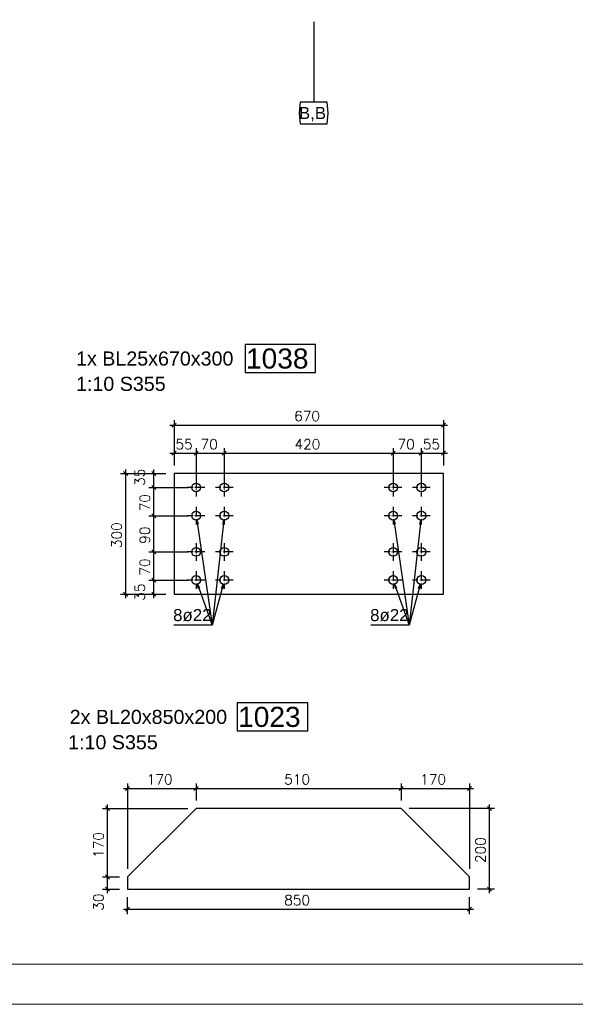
# Model space of a CAD drawing. Header units: millimetres. Extents: x 1814 to 94182, y 11562 to 49454.
# Tile 75 of 256: x 13557 to 13903, y 20272 to 20884. Entities that reach past the tile are written whole.
import ezdxf

# ---------------------------------------------------------------- set-up
doc = ezdxf.new("R2010")
doc.units = ezdxf.units.MM
doc.linetypes.add('ACAD_ISO04W100', pattern=[30, 24, -3, 0, -3])
doc.layers.add('AS_DIM_ON', color=7, linetype='Continuous')
doc.layers.add('pomoc', color=210, linetype='Continuous', lineweight=9, plot=False)
doc.layers.add('ramka', color=84, linetype='Continuous', lineweight=15)
doc.styles.add('ARIAL', font='arial.ttf')
doc.styles.add('ROMANS', font='romans')

msp = doc.modelspace()

# ---------------------------------------------------------------- linework, layer by layer
at = {"color": 253, "ltscale": 0.25}
msp.add_line((13739.989, 20882.687), (13739.989, 20832.687), dxfattribs=at)
at = {"color": 145, "linetype": 'Continuous', "ltscale": 0.25}
for p, q in [((13820.632, 20601.968), (13653.132, 20601.968)), ((13653.132, 20601.968), (13653.132, 20526.968)), ((13820.632, 20526.968), (13820.632, 20601.968)), ((13653.132, 20526.968), (13820.632, 20526.968)), ((13666.812, 20393.7), (13624.312, 20351.2)), ((13794.312, 20393.7), (13666.812, 20393.7)), ((13836.812, 20351.2), (13794.312, 20393.7)), ((13624.312, 20351.2), (13624.312, 20343.7)), ((13836.812, 20343.7), (13836.812, 20351.2)), ((13624.312, 20343.7), (13836.812, 20343.7))]:
    msp.add_line(p, q, dxfattribs=at)
at = {"color": 10, "linetype": 'ACAD_ISO04W100', "ltscale": 0.25}
for p, q in [((13666.882, 20598.718), (13666.882, 20587.718)), ((13666.882, 20598.718), (13666.882, 20587.718)), ((13684.382, 20598.718), (13684.382, 20587.718)), ((13684.382, 20598.718), (13684.382, 20587.718)), ((13789.382, 20598.718), (13789.382, 20587.718)), ((13789.382, 20598.718), (13789.382, 20587.718)), ((13806.882, 20598.718), (13806.882, 20587.718)), ((13806.882, 20598.718), (13806.882, 20587.718)), ((13672.382, 20593.218), (13661.382, 20593.218)), ((13672.382, 20593.218), (13661.382, 20593.218)), ((13666.882, 20593.218), (13666.882, 20593.218)), ((13689.882, 20593.218), (13678.882, 20593.218)), ((13689.882, 20593.218), (13678.882, 20593.218)), ((13684.382, 20593.218), (13684.382, 20593.218)), ((13794.882, 20593.218), (13783.882, 20593.218)), ((13794.882, 20593.218), (13783.882, 20593.218)), ((13789.382, 20593.218), (13789.382, 20593.218)), ((13812.382, 20593.218), (13801.382, 20593.218)), ((13812.382, 20593.218), (13801.382, 20593.218)), ((13806.882, 20593.218), (13806.882, 20593.218)), ((13666.882, 20581.218), (13666.882, 20570.218)), ((13666.882, 20581.218), (13666.882, 20570.218)), ((13684.382, 20581.218), (13684.382, 20570.218)), ((13684.382, 20581.218), (13684.382, 20570.218)), ((13789.382, 20581.218), (13789.382, 20570.218)), ((13789.382, 20581.218), (13789.382, 20570.218)), ((13806.882, 20581.218), (13806.882, 20570.218)), ((13806.882, 20581.218), (13806.882, 20570.218)), ((13672.382, 20575.718), (13661.382, 20575.718)), ((13672.382, 20575.718), (13661.382, 20575.718)), ((13666.882, 20575.718), (13666.882, 20575.718)), ((13689.882, 20575.718), (13678.882, 20575.718)), ((13689.882, 20575.718), (13678.882, 20575.718)), ((13684.382, 20575.718), (13684.382, 20575.718)), ((13794.882, 20575.718), (13783.882, 20575.718)), ((13794.882, 20575.718), (13783.882, 20575.718)), ((13789.382, 20575.718), (13789.382, 20575.718)), ((13812.382, 20575.718), (13801.382, 20575.718)), ((13812.382, 20575.718), (13801.382, 20575.718)), ((13806.882, 20575.718), (13806.882, 20575.718)), ((13666.882, 20558.718), (13666.882, 20547.718)), ((13666.882, 20558.718), (13666.882, 20547.718)), ((13684.382, 20558.718), (13684.382, 20547.718)), ((13684.382, 20558.718), (13684.382, 20547.718)), ((13789.382, 20558.718), (13789.382, 20547.718)), ((13789.382, 20558.718), (13789.382, 20547.718)), ((13806.882, 20558.718), (13806.882, 20547.718)), ((13806.882, 20558.718), (13806.882, 20547.718)), ((13672.382, 20553.218), (13661.382, 20553.218)), ((13672.382, 20553.218), (13661.382, 20553.218)), ((13666.882, 20553.218), (13666.882, 20553.218)), ((13689.882, 20553.218), (13678.882, 20553.218)), ((13689.882, 20553.218), (13678.882, 20553.218)), ((13684.382, 20553.218), (13684.382, 20553.218)), ((13794.882, 20553.218), (13783.882, 20553.218)), ((13794.882, 20553.218), (13783.882, 20553.218)), ((13789.382, 20553.218), (13789.382, 20553.218)), ((13812.382, 20553.218), (13801.382, 20553.218)), ((13812.382, 20553.218), (13801.382, 20553.218)), ((13806.882, 20553.218), (13806.882, 20553.218)), ((13666.882, 20541.218), (13666.882, 20530.218)), ((13666.882, 20541.218), (13666.882, 20530.218)), ((13684.382, 20541.218), (13684.382, 20530.218)), ((13684.382, 20541.218), (13684.382, 20530.218)), ((13789.382, 20541.218), (13789.382, 20530.218)), ((13789.382, 20541.218), (13789.382, 20530.218)), ((13806.882, 20541.218), (13806.882, 20530.218)), ((13806.882, 20541.218), (13806.882, 20530.218)), ((13672.382, 20535.718), (13661.382, 20535.718)), ((13672.382, 20535.718), (13661.382, 20535.718)), ((13666.882, 20535.718), (13666.882, 20535.718)), ((13689.882, 20535.718), (13678.882, 20535.718)), ((13689.882, 20535.718), (13678.882, 20535.718)), ((13684.382, 20535.718), (13684.382, 20535.718)), ((13794.882, 20535.718), (13783.882, 20535.718)), ((13794.882, 20535.718), (13783.882, 20535.718)), ((13789.382, 20535.718), (13789.382, 20535.718)), ((13812.382, 20535.718), (13801.382, 20535.718)), ((13812.382, 20535.718), (13801.382, 20535.718)), ((13806.882, 20535.718), (13806.882, 20535.718))]:
    msp.add_line(p, q, dxfattribs=at)
at = {"color": 0, "linetype": 'ByBlock', "lineweight": -2}
for p, q in [((13667.233, 20570.463, -11823.75), (13667.282, 20572.997, -11823.75)), ((13667.233, 20570.463, -11823.75), (13668.058, 20570.584, -11823.75)), ((13667.282, 20572.997, -11823.75), (13668.058, 20570.584, -11823.75)), ((13683.392, 20570.545, -11823.75), (13684.08, 20572.984, -11823.75)), ((13683.392, 20570.545, -11823.75), (13684.22, 20570.454, -11823.75)), ((13684.08, 20572.984, -11823.75), (13684.22, 20570.454, -11823.75)), ((13789.733, 20570.463, -11823.75), (13789.782, 20572.997, -11823.75)), ((13789.733, 20570.463, -11823.75), (13790.558, 20570.584, -11823.75)), ((13789.782, 20572.997, -11823.75), (13790.558, 20570.584, -11823.75)), ((13805.892, 20570.545, -11823.75), (13806.58, 20572.984, -11823.75)), ((13805.892, 20570.545, -11823.75), (13806.72, 20570.454, -11823.75)), ((13806.58, 20572.984, -11823.75), (13806.72, 20570.454, -11823.75)), ((13668.255, 20530.633, -11823.75), (13667.807, 20533.128, -11823.75)), ((13667.807, 20533.128, -11823.75), (13669.04, 20530.914, -11823.75)), ((13668.255, 20530.633, -11823.75), (13669.04, 20530.914, -11823.75)), ((13682.621, 20530.754, -11823.75), (13683.67, 20533.061, -11823.75)), ((13682.621, 20530.754, -11823.75), (13683.426, 20530.539, -11823.75)), ((13683.67, 20533.061, -11823.75), (13683.426, 20530.539, -11823.75)), ((13790.755, 20530.633, -11823.75), (13790.307, 20533.128, -11823.75)), ((13790.307, 20533.128, -11823.75), (13791.54, 20530.914, -11823.75)), ((13790.755, 20530.633, -11823.75), (13791.54, 20530.914, -11823.75)), ((13805.121, 20530.754, -11823.75), (13806.17, 20533.061, -11823.75)), ((13805.121, 20530.754, -11823.75), (13805.926, 20530.539, -11823.75)), ((13806.17, 20533.061, -11823.75), (13805.926, 20530.539, -11823.75))]:
    msp.add_line(p, q, dxfattribs=at)
at = {"color": 7}
for p, q in [((13667.282, 20572.997), (13676.882, 20507.718)), ((13684.08, 20572.984), (13676.882, 20507.718)), ((13789.782, 20572.997), (13799.382, 20507.718)), ((13806.58, 20572.984), (13799.382, 20507.718)), ((13667.807, 20533.128), (13676.882, 20507.718)), ((13790.307, 20533.128), (13799.382, 20507.718))]:
    msp.add_line(p, q, dxfattribs=at)
at = {"color": 253, "ltscale": 0.25}
msp.add_lwpolyline([(13731.545, 20819.187), (13748.433, 20819.187), (13748.933, 20825.937), (13748.433, 20832.687), (13731.545, 20832.687), (13731.045, 20825.937), (13731.545, 20819.187)], dxfattribs=at)
at = {"color": 4}
for points in [[(13697.312, 20664.643), (13741.159, 20664.643), (13741.159, 20682.143), (13697.312, 20682.143), (13697.312, 20664.643)], [(13692.395, 20441.95), (13736.243, 20441.95), (13736.243, 20459.45), (13692.395, 20459.45), (13692.395, 20441.95)]]:
    msp.add_lwpolyline(points, dxfattribs=at)
at = {"color": 7}
for points in [[(13683.67, 20533.061), (13676.882, 20507.718), (13653, 20507.718)], [(13806.17, 20533.061), (13799.382, 20507.718), (13775.5, 20507.718)]]:
    msp.add_lwpolyline(points, dxfattribs=at)
at = {"color": 145, "linetype": 'Continuous', "ltscale": 0.25}
for centre in [(13666.882, 20593.218), (13684.382, 20593.218), (13789.382, 20593.218), (13806.882, 20593.218), (13666.882, 20575.718), (13684.382, 20575.718), (13789.382, 20575.718), (13806.882, 20575.718), (13666.882, 20553.218), (13684.382, 20553.218), (13789.382, 20553.218), (13806.882, 20553.218), (13666.882, 20535.718), (13684.382, 20535.718), (13789.382, 20535.718), (13806.882, 20535.718)]:
    msp.add_circle(centre, 2.75, dxfattribs=at)
at = {"layer": 'AS_DIM_ON', "color": 8}
for p, q in [((13650.632, 20632.018), (13823.132, 20632.018)), ((13653.132, 20635.143), (13653.132, 20606.968)), ((13820.632, 20635.143), (13820.632, 20606.968)), ((13650.632, 20614.493), (13666.882, 20614.493)), ((13653.132, 20617.618), (13653.132, 20606.968)), ((13666.882, 20617.618), (13666.882, 20598.218)), ((13666.882, 20614.493), (13684.382, 20614.493)), ((13684.382, 20617.618), (13684.382, 20598.218)), ((13684.382, 20614.493), (13789.382, 20614.493)), ((13789.382, 20617.618), (13789.382, 20598.218)), ((13789.382, 20614.493), (13806.882, 20614.493)), ((13806.882, 20617.618), (13806.882, 20598.218)), ((13806.882, 20614.493), (13823.132, 20614.493)), ((13820.632, 20617.618), (13820.632, 20606.968)), ((13619.956, 20601.968), (13648.132, 20601.968)), ((13623.081, 20524.468), (13623.081, 20604.468)), ((13637.481, 20601.968), (13648.132, 20601.968)), ((13640.606, 20593.218), (13640.606, 20604.468)), ((13637.481, 20593.218), (13661.882, 20593.218)), ((13640.606, 20575.718), (13640.606, 20593.218)), ((13637.481, 20575.718), (13661.882, 20575.718)), ((13640.606, 20553.218), (13640.606, 20575.718)), ((13637.481, 20553.218), (13661.882, 20553.218)), ((13640.606, 20535.718), (13640.606, 20553.218)), ((13637.481, 20535.718), (13661.882, 20535.718)), ((13640.606, 20524.468), (13640.606, 20535.718)), ((13619.956, 20526.968), (13648.132, 20526.968)), ((13637.481, 20526.968), (13648.132, 20526.968)), ((13621.812, 20406.226), (13666.812, 20406.226)), ((13624.312, 20409.351), (13624.312, 20356.2)), ((13666.812, 20409.351), (13666.812, 20398.7)), ((13666.812, 20406.226), (13794.312, 20406.226)), ((13794.312, 20409.351), (13794.312, 20398.7)), ((13794.312, 20406.226), (13839.312, 20406.226)), ((13836.812, 20409.351), (13836.812, 20356.2)), ((13608.662, 20393.7), (13661.812, 20393.7)), ((13611.787, 20351.2), (13611.787, 20396.2)), ((13852.462, 20393.7), (13799.312, 20393.7)), ((13849.337, 20341.2), (13849.337, 20396.2)), ((13608.662, 20351.2), (13619.312, 20351.2)), ((13611.787, 20341.2), (13611.787, 20351.2)), ((13608.662, 20343.7), (13619.312, 20343.7)), ((13624.312, 20328.05), (13624.312, 20338.7)), ((13836.812, 20328.05), (13836.812, 20338.7)), ((13852.462, 20343.7), (13841.812, 20343.7)), ((13621.812, 20331.175), (13839.312, 20331.175))]:
    msp.add_line(p, q, dxfattribs=at)
at = {"layer": 'AS_DIM_ON', "color": 8, "linetype": 'ByBlock', "lineweight": -2}
for p, q in [((13654.382, 20633.268), (13651.882, 20630.768)), ((13819.382, 20630.768), (13821.882, 20633.268)), ((13654.382, 20615.743), (13651.882, 20613.243)), ((13665.632, 20613.243), (13668.132, 20615.743)), ((13668.132, 20615.743), (13665.632, 20613.243)), ((13683.132, 20613.243), (13685.632, 20615.743)), ((13685.632, 20615.743), (13683.132, 20613.243)), ((13788.132, 20613.243), (13790.632, 20615.743)), ((13790.632, 20615.743), (13788.132, 20613.243)), ((13805.632, 20613.243), (13808.132, 20615.743)), ((13808.132, 20615.743), (13805.632, 20613.243)), ((13819.382, 20613.243), (13821.882, 20615.743)), ((13624.331, 20600.718), (13621.831, 20603.218)), ((13641.856, 20600.718), (13639.356, 20603.218)), ((13641.856, 20591.968), (13639.356, 20594.468)), ((13639.356, 20594.468), (13641.856, 20591.968)), ((13641.856, 20574.468), (13639.356, 20576.968)), ((13639.356, 20576.968), (13641.856, 20574.468)), ((13641.856, 20551.968), (13639.356, 20554.468)), ((13639.356, 20554.468), (13641.856, 20551.968)), ((13641.856, 20534.468), (13639.356, 20536.968)), ((13639.356, 20536.968), (13641.856, 20534.468)), ((13621.831, 20528.218), (13624.331, 20525.718)), ((13639.356, 20528.218), (13641.856, 20525.718)), ((13625.562, 20407.476), (13623.062, 20404.976)), ((13665.562, 20404.976), (13668.062, 20407.476)), ((13668.062, 20407.476), (13665.562, 20404.976)), ((13793.062, 20404.976), (13795.562, 20407.476)), ((13795.562, 20407.476), (13793.062, 20404.976)), ((13835.562, 20404.976), (13838.062, 20407.476)), ((13613.037, 20392.45), (13610.537, 20394.95)), ((13850.587, 20392.45), (13848.087, 20394.95)), ((13613.037, 20349.95), (13610.537, 20352.45)), ((13610.537, 20352.45), (13613.037, 20349.95)), ((13610.537, 20344.95), (13613.037, 20342.45)), ((13848.087, 20344.95), (13850.587, 20342.45)), ((13625.562, 20332.425), (13623.062, 20329.925)), ((13835.562, 20329.925), (13838.062, 20332.425))]:
    msp.add_line(p, q, dxfattribs=at)
at = {"layer": 'pomoc'}
msp.add_lwpolyline([(13066.804, 21322.087), (14466.804, 21322.087), (14466.804, 20272.087), (13066.804, 20272.087)], close=True, dxfattribs=at)
at = {"layer": 'ramka', "linetype": 'Continuous'}
msp.add_line((14441.804, 20297.087), (13066.804, 20297.087), dxfattribs=at)

# ---------------------------------------------------------------- texts
at = {"color": 84, "style": 'ARIAL'}
msp.add_text('B,B', height=7.5, dxfattribs=at).set_placement((13730.778, 20822.187))
at = {"color": 30, "style": 'ARIAL'}
for s, p in [('1x BL25x670x300 ', (13592.217, 20669.018)), ('1:10 S355', (13592.217, 20653.268)), ('2x BL20x850x200 ', (13588.274, 20446.325)), ('1:10 S355', (13587.301, 20430.575))]:
    msp.add_text(s, height=8.75, dxfattribs=at).set_placement(p)
at = {"color": 4, "style": 'ARIAL'}
for s, p in [('1038', (13697.91, 20667.143)), ('1023', (13692.994, 20444.45))]:
    msp.add_text(s, height=12.5, dxfattribs=at).set_placement(p)
at = {"color": 7, "style": 'ARIAL'}
for p in [(13652.576, 20510.218), (13775.076, 20510.218)]:
    msp.add_text('8ø22', height=7.5, dxfattribs=at).set_placement(p)
at = {"layer": 'AS_DIM_ON', "color": 9, "style": 'ROMANS'}
for s, p in [('670', (13727.816, 20634.518)), ('55', (13654.056, 20616.993)), ('70', (13669.624, 20616.993)), ('420', (13728.029, 20616.993)), ('70', (13792.124, 20616.993)), ('55', (13807.806, 20616.993)), ('170', (13636.174, 20408.726)), ('510', (13721.635, 20408.726)), ('170', (13806.174, 20408.726)), ('850', (13721.644, 20333.675))]:
    msp.add_text(s, height=6.25, dxfattribs=at).set_placement(p)
for s, p in [('35', (13634.981, 20594.202)), ('70', (13638.106, 20578.46)), ('300', (13620.581, 20555.541)), ('90', (13638.106, 20558.23)), ('70', (13638.106, 20538.46)), ('35', (13634.981, 20522.833)), ('170', (13609.287, 20363.062)), ('200', (13846.837, 20359.872)), ('30', (13609.287, 20330.19))]:
    msp.add_text(s, height=6.25, rotation=90, dxfattribs=at).set_placement(p)

doc.saveas('drawing.dxf')
